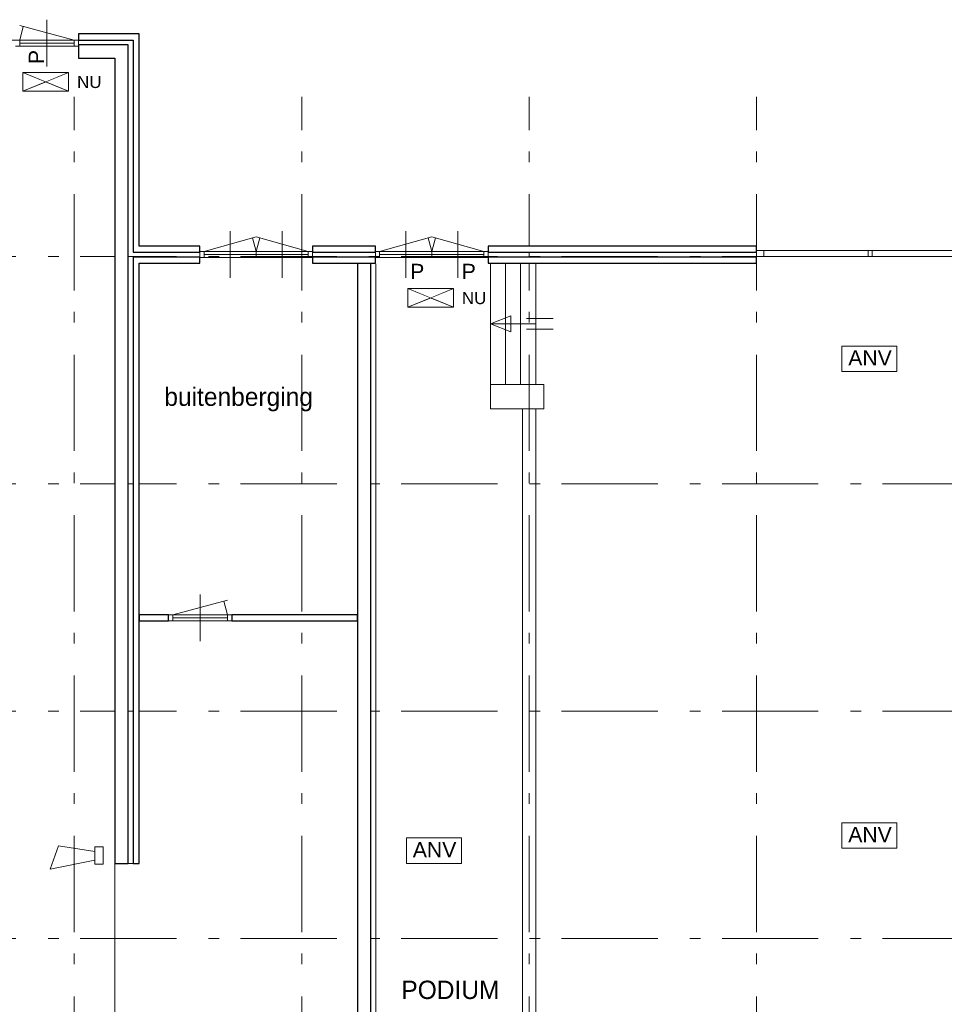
# Model space of a CAD drawing. Header units: millimetres. Extents: x -59728 to 53438, y 127740 to 210459.
# Tile 17 of 28: x -17598 to -2354, y 194123 to 210362. Entities that reach past the tile are written whole.
import ezdxf

# ---------------------------------------------------------------- set-up
doc = ezdxf.new("R2010")
doc.units = ezdxf.units.MM
doc.header["$LTSCALE"] = 2540
doc.linetypes.add('STYLE_01', pattern=[0.033465, 0.025591, -0.003937, 0.0005, -0.003437])
doc.linetypes.add('STYLE_06', pattern=[1.04164, 0.625, -0.20828, 0.06943, -0.13893])
for name, color, linetype, lineweight in [('ASSEN', 7, 'STYLE_01', 18), ('brandvoorziening', 7, 'Continuous', 18), ('metselwerk', 7, 'Continuous', 18), ('muren', 7, 'Continuous', 18), ('MUUR', 7, 'Continuous', 18), ('mwarc', 7, 'Continuous', 18), ('STAAL25', 7, 'Continuous', 18), ('STAALHIDDEN', 7, 'Continuous', 18), ('stempel018', 7, 'Continuous', 18), ('TEXT', 7, 'Continuous', 18)]:
    doc.layers.add(name, color=color, linetype=linetype, lineweight=lineweight)
doc.styles.add('Arial', font='Arial')
doc.styles.add('Century Gothic', font='Century Gothic')

# ---------------------------------------------------------------- blocks, each defined once
blk = doc.blocks.new('nooduit')
at = {"layer": 'brandvoorziening', "color": 0, "insert": (27375, -81278), "char_height": 199.8, "attachment_point": 1, "line_spacing_factor": 0.96736, "style": 'Arial'}
blk.add_mtext('NU', dxfattribs=at)
at = {"color": 0, "linetype": 'Continuous', "lineweight": 5}
blk.add_wipeout([(26483, -81220), (26860, -81375), (27236, -81220)], dxfattribs=at).dxf.layer = 'brandvoorziening'
at = {"layer": 'brandvoorziening', "color": 0, "linetype": 'Continuous'}
blk.add_line((26483, -81220), (27236, -81220), dxfattribs=at)
at = {"color": 0, "linetype": 'Continuous', "lineweight": 5}
blk.add_wipeout([(27236, -81530), (26860, -81375), (26483, -81530)], dxfattribs=at).dxf.layer = 'brandvoorziening'
at = {"layer": 'brandvoorziening', "color": 0}
for p, q in [((27236, -81220), (26483, -81530)), ((26483, -81220), (27236, -81530))]:
    blk.add_line(p, q, dxfattribs=at)
at = {"layer": 'brandvoorziening', "color": 0, "linetype": 'Continuous'}
for p, q in [((26483, -81530), (26483, -81220)), ((27236, -81220), (27236, -81530)), ((27236, -81530), (26483, -81530))]:
    blk.add_line(p, q, dxfattribs=at)
blk = doc.blocks.new('anv')
at = {"layer": 'brandvoorziening', "color": 0}
blk.add_lwpolyline([(26504, -77939), (27411, -77939), (27411, -78359), (26504, -78359)], close=True, dxfattribs=at)
at = {"layer": 'brandvoorziening', "color": 0, "insert": (26610, -78009), "char_height": 249.8, "attachment_point": 1, "line_spacing_factor": 0.96736, "style": 'Arial'}
blk.add_mtext('ANV', dxfattribs=at)
blk = doc.blocks.new('slowwhoop')
at = {"layer": 'brandvoorziening', "color": 0, "linetype": 'Continuous'}
for p, q in [((26709, -77412), (27447, -77259)), ((27447, -77259), (27308, -77648)), ((26573, -77346), (26573, -77630)), ((26709, -77346), (26573, -77346)), ((26573, -77630), (26573, -77346)), ((26573, -77346), (26709, -77346)), ((26574, -77630), (26574, -77346)), ((26709, -77630), (26709, -77346)), ((26709, -77346), (26709, -77630)), ((27308, -77648), (26709, -77552)), ((26573, -77630), (26709, -77630)), ((26709, -77630), (26573, -77630))]:
    blk.add_line(p, q, dxfattribs=at)
blk = doc.blocks.new('Groep-23')
at = {"layer": 'ASSEN', "color": 0, "linetype": 'STYLE_06'}
for p, q in [((-14018.25, -14661.85), (-14018.25, 38800.47)), ((-10268.25, -14661.85), (-10268.25, 38800.47)), ((-6518.25, -14661.85), (-6518.25, 38800.47)), ((-2768.25, -14661.85), (-2768.25, 38800.47)), ((-56253.67, 36169.5), (19232.43, 36169.5)), ((-56253.67, 32419.5), (19232.43, 32419.5)), ((-56253.67, 28669.5), (53782.49, 28669.5)), ((-56253.67, 24919.5), (53782.49, 24919.5))]:
    blk.add_line(p, q, dxfattribs=at)
at = {"layer": 'muren', "color": 0}
for p, q in [((-14468.25, 40075.34), (-14468.25, 39303.65)), ((-13948.25, 39739.5), (-14988.25, 39739.5)), ((-13948.25, 39639.5), (-14988.25, 39639.5)), ((-14918.25, 39739.5), (-14918.25, 39639.5)), ((-14018.25, 39689.5), (-14918.25, 39689.5)), ((-14018.25, 39739.5), (-14018.25, 39639.5)), ((-13948.25, 39739.5), (-13948.25, 39639.5)), ((-11449, 35816.86), (-11449, 36588.55)), ((-10590.49, 35816.86), (-10590.49, 36588.55)), ((-8553.93, 35816.86), (-8553.93, 36588.55)), ((-7695.42, 35816.86), (-7695.42, 36588.55)), ((-11878.25, 36152.7), (-11878.25, 36252.7)), ((-11019.75, 36152.7), (-11019.75, 36252.7)), ((-11019.75, 36152.7), (-11019.75, 36252.7)), ((-10161.24, 36152.7), (-10161.24, 36252.7)), ((-10091.24, 36152.7), (-10091.24, 36252.7)), ((-8983.18, 36152.7), (-8983.18, 36252.7)), ((-8124.68, 36152.7), (-8124.68, 36252.7)), ((-8124.68, 36152.7), (-8124.68, 36252.7)), ((-7266.17, 36152.7), (-7266.17, 36252.7)), ((-7196.17, 36152.7), (-7196.17, 36252.7)), ((-2648.25, 36169.5), (-2648.25, 36269.5)), ((-931.24, 36169.5), (-931.24, 36269.5)), ((-861.24, 36169.5), (-861.24, 36269.5)), ((-10161.24, 36202.7), (-11878.25, 36202.7)), ((-7266.17, 36202.7), (-8983.18, 36202.7)), ((-11942.23, 29823.65), (-11942.23, 30595.34)), ((-12462.23, 30159.5), (-12462.23, 30259.5)), ((-11422.23, 30259.5), (-12462.23, 30259.5)), ((-12392.23, 30159.5), (-12392.23, 30259.5)), ((-11492.23, 30209.5), (-12392.23, 30209.5)), ((-11492.23, 30159.5), (-11492.23, 30259.5)), ((-11422.23, 30159.5), (-11422.23, 30259.5)), ((-11422.23, 30159.5), (-12462.23, 30159.5))]:
    blk.add_line(p, q, dxfattribs=at)
at = {"layer": 'MUUR', "color": 0}
for p, q in [((-13948.25, 39839.5), (-13948.25, 39439.5)), ((-13948.25, 39839.5), (-12948.25, 39839.5)), ((-12948.25, 36339.5), (-12948.25, 39839.5)), ((-38158.25, 39739.5), (-13048.25, 39739.5)), ((-13948.25, 39639.5), (-13948.25, 39739.5)), ((-13948.25, 39659.5), (-13128.25, 39659.5)), ((-13128.25, 26159.5), (-13128.25, 39659.5)), ((-13048.25, 36239.5), (-13048.25, 39739.5)), ((-13948.25, 39439.5), (-13348.25, 39439.5)), ((-13348.25, 26159.5), (-13348.25, 39439.5)), ((-13048.25, 36239.5), (-11948.25, 36239.5)), ((-12948.25, 36339.5), (-11948.25, 36339.5)), ((-11948.25, 36059.5), (-11948.25, 36339.5)), ((-11948.25, 36122.95), (-11948.25, 36252.7)), ((-11948.25, 36121.08), (-11948.25, 36250.84)), ((-11948.25, 36150.84), (-11948.25, 36250.84)), ((-11878.25, 36154.57), (-11878.25, 36254.57)), ((-11878.25, 36152.7), (-11878.25, 36252.7)), ((-10161.24, 36152.7), (-10161.24, 36252.7)), ((-10091.24, 36059.5), (-10091.24, 36339.5)), ((-10091.24, 36339.5), (-9053.18, 36339.5)), ((-10091.24, 36239.5), (-9053.18, 36239.5)), ((-9053.18, 36150.84), (-9053.18, 36250.84)), ((-8983.18, 36154.57), (-8983.18, 36254.57)), ((-8983.18, 36152.7), (-8983.18, 36252.7)), ((-7266.17, 36152.7), (-7266.17, 36252.7)), ((-7196.17, 36059.5), (-7196.17, 36339.5)), ((-7196.17, 36339.5), (-2768.25, 36339.5)), ((-7196.17, 36239.5), (-2768.25, 36239.5)), ((-2768.25, 36339.5), (-2768.25, 36059.5)), ((1081.75, 36269.5), (-2768.25, 36269.5)), ((-2648.25, 36171.36), (-2648.25, 36271.36)), ((-2648.25, 36169.5), (-2648.25, 36269.5)), ((-2648.25, 36169.5), (-2648.25, 36269.5)), ((-931.24, 36169.5), (-931.24, 36269.5)), ((-861.24, 36169.5), (-861.24, 36269.5)), ((-13048.25, 36159.5), (-11948.25, 36159.5)), ((-13048.25, 26159.5), (-13048.25, 36159.5)), ((-12948.25, 36059.5), (-11948.25, 36059.5)), ((-12948.25, 26159.5), (-12948.25, 36059.5)), ((-10091.24, 36159.5), (-9053.18, 36159.5)), ((-10091.24, 36059.5), (-9053.18, 36059.5)), ((-9348.25, 20789.5), (-9348.25, 36059.5)), ((-9128.25, 18249.5), (-9128.25, 36059.5)), ((-7196.17, 36159.5), (-2768.25, 36159.5)), ((-7196.17, 36059.5), (-2768.25, 36059.5)), ((-7158.25, 33659.5), (-7158.25, 36059.5)), ((-6908.25, 34059.5), (-6908.25, 36059.5)), ((-6658.25, 34059.5), (-6658.25, 36059.5)), ((-6408.25, 34059.5), (-6408.25, 36059.5)), ((-2768.25, 36169.5), (951.99, 36169.5)), ((-7158.25, 35059.5), (-6821.93, 35190.73)), ((-6821.93, 34928.26), (-6821.93, 35190.73)), ((-6560.65, 35145.62), (-6119.79, 35145.62)), ((-7158.25, 35059.5), (-6408.25, 35059.5)), ((-7158.25, 35059.5), (-6821.93, 34928.26)), ((-6560.65, 34973.37), (-6119.79, 34973.37)), ((-7158.25, 34059.5), (-6278.55, 34059.5)), ((-6278.55, 33659.5), (-6278.55, 34059.5)), ((-12948.25, 26159.5), (-12948.25, 33659.5)), ((-7158.25, 33659.5), (-6278.55, 33659.5)), ((-6628.25, 18469.5), (-6628.25, 33659.5)), ((-6408.25, 11403.63), (-6408.25, 33659.5)), ((-12948.25, 30259.5), (-9348.25, 30259.5)), ((-11422.23, 30259.5), (-11422.23, 30159.5)), ((-12948.25, 30159.5), (-9348.25, 30159.5)), ((-13348.25, 26159.5), (-12948.25, 26159.5))]:
    blk.add_line(p, q, dxfattribs=at)
at = {"layer": 'STAAL25', "color": 0}
for p, q in [((-10091.24, 36252.7), (-11948.25, 36252.7)), ((-7196.17, 36252.7), (-9053.18, 36252.7)), ((-10091.24, 36152.7), (-11948.25, 36152.7)), ((-7196.17, 36152.7), (-9053.18, 36152.7))]:
    blk.add_line(p, q, dxfattribs=at)
at = {"layer": 'STAALHIDDEN', "color": 0}
blk.add_line((-13348.25, 26159.5), (-13348.25, 20789.5), dxfattribs=at)
at = {"layer": 'stempel018', "color": 0}
for p, q in [((-14018.25, 39739.5), (-14918.25, 39980.65)), ((-14918.25, 39739.5), (-14857.96, 39964.5)), ((-11878.25, 36252.7), (-11019.75, 36493.86)), ((-11019.75, 36252.7), (-11080.03, 36477.7)), ((-10161.24, 36252.7), (-11019.75, 36493.86)), ((-11019.75, 36252.7), (-10959.46, 36477.7)), ((-8983.18, 36252.7), (-8124.68, 36493.86)), ((-8124.68, 36252.7), (-8184.97, 36477.7)), ((-7266.17, 36252.7), (-8124.68, 36493.86)), ((-8124.68, 36252.7), (-8064.39, 36477.7)), ((-12392.23, 30259.5), (-11492.23, 30500.65)), ((-11492.23, 30259.5), (-11552.52, 30484.5))]:
    blk.add_line(p, q, dxfattribs=at)
at = {"layer": 'brandvoorziening', "color": 0}
for name, p in [('nooduit', (-41346.88, 120425.61)), ('nooduit', (-35001.87, 116861.82)), ('anv', (-27867.06, 112631.05)), ('anv', (-27867.06, 104768.69)), ('anv', (-35046.3, 104519.72))]:
    blk.add_blockref(name, p, dxfattribs=at)
at = {"layer": 'metselwerk', "color": 0, "insert": (-14768.07, 39343.17), "char_height": 249.77, "attachment_point": 1, "rotation": 90, "line_spacing_factor": 0.96736, "style": 'Arial'}
blk.add_mtext('P', dxfattribs=at)
at = {"layer": 'metselwerk', "color": 0, "char_height": 249.77, "attachment_point": 1, "line_spacing_factor": 0.96736, "style": 'Arial'}
for insert in [(-8479.66, 36048.56), (-7629.38, 36048.56)]:
    blk.add_mtext('P', dxfattribs=dict(at, insert=insert))
at = {"layer": 'TEXT', "color": 0, "attachment_point": 1, "line_spacing_factor": 1.022525, "style": 'Century Gothic'}
for s, insert, char_height in [('buitenberging', (-12533.44, 34008.06), 302.4658), ('PODIUM', (-8625.5, 24225.97), 302.466)]:
    blk.add_mtext(s, dxfattribs=dict(at, insert=insert, char_height=char_height))
at = {"color": 0, "linetype": 'Continuous', "lineweight": 25}
for points in [[(-13128.25, 39659.5), (-13948.25, 39659.5), (-13948.25, 39439.5), (-13348.25, 39439.5), (-13348.25, 26159.5), (-13128.25, 26159.5)], [(-2768.25, 36339.5), (-7196.17, 36339.5), (-7196.17, 36239.5), (-2768.25, 36239.5)]]:
    blk.add_wipeout(points, dxfattribs=at).dxf.layer = 'mwarc'
at = {"layer": 'mwarc', "color": 0, "linetype": 'Continuous', "lineweight": 25}
for points in [[(-13128.25, 39659.5), (-13948.25, 39659.5), (-13948.25, 39439.5), (-13348.25, 39439.5), (-13348.25, 26159.5), (-13128.25, 26159.5)], [(-2768.25, 36339.5), (-7196.17, 36339.5), (-7196.17, 36239.5), (-2768.25, 36239.5)]]:
    blk.add_lwpolyline(points, close=True, dxfattribs=at)
at = {"layer": 'brandvoorziening', "color": 0, "rotation": 180}
blk.add_blockref('slowwhoop', (13032.1, -51196.58), dxfattribs=at)
at = {"color": 0, "linetype": 'Continuous', "lineweight": 25}
for points in [[(-12948.25, 33659.5), (-12948.25, 36059.5), (-11948.25, 36059.5), (-11948.25, 36159.5), (-13048.25, 36159.5), (-13048.25, 26159.5), (-12948.25, 26159.5)], [(-2768.25, 36159.5), (-7196.17, 36159.5), (-7196.17, 36059.5), (-2768.25, 36059.5)]]:
    blk.add_wipeout(points, dxfattribs=at).dxf.layer = 'mwarc'
at = {"layer": 'mwarc', "color": 0, "linetype": 'Continuous', "lineweight": 25}
for points in [[(-12948.25, 33659.5), (-12948.25, 36059.5), (-11948.25, 36059.5), (-11948.25, 36159.5), (-13048.25, 36159.5), (-13048.25, 26159.5), (-12948.25, 26159.5)], [(-2768.25, 36159.5), (-7196.17, 36159.5), (-7196.17, 36059.5), (-2768.25, 36059.5)]]:
    blk.add_lwpolyline(points, close=True, dxfattribs=at)
at = {"color": 0, "linetype": 'Continuous', "lineweight": 25}
for points in [[(-11948.25, 36339.5), (-12948.25, 36339.5), (-12948.25, 39839.5), (-13948.25, 39839.5), (-13948.25, 39739.5), (-13048.25, 39739.5), (-13048.25, 36239.5), (-11948.25, 36239.5), (-11948.25, 36250.84), (-11948.25, 36252.7)], [(-9348.25, 20789.5), (-13128.25, 20789.5), (-13128.25, 20689.5), (-13048.25, 20689.5), (-13048.25, 20182.3), (-12948.25, 20182.3), (-12948.25, 20689.5), (-9228.25, 20689.5), (-9228.25, 18349.5), (-11508.79, 18349.5), (-11508.79, 18249.5), (-9128.25, 18249.5), (-9128.25, 36059.5), (-9348.25, 36059.5)]]:
    blk.add_wipeout(points, dxfattribs=at).dxf.layer = 'mwarc'
at = {"layer": 'MUUR', "color": 0}
for p, q in [((-9053.18, 36059.5), (-9053.18, 36339.5)), ((-9053.18, 36122.95), (-9053.18, 36252.7)), ((-9053.18, 36121.08), (-9053.18, 36250.84))]:
    blk.add_line(p, q, dxfattribs=at)
at = {"layer": 'mwarc', "color": 0, "linetype": 'Continuous', "lineweight": 25}
for points in [[(-11948.25, 36339.5), (-12948.25, 36339.5), (-12948.25, 39839.5), (-13948.25, 39839.5), (-13948.25, 39739.5), (-13048.25, 39739.5), (-13048.25, 36239.5), (-11948.25, 36239.5), (-11948.25, 36250.84), (-11948.25, 36252.7)], [(-9348.25, 20789.5), (-13128.25, 20789.5), (-13128.25, 20689.5), (-13048.25, 20689.5), (-13048.25, 20182.3), (-12948.25, 20182.3), (-12948.25, 20689.5), (-9228.25, 20689.5), (-9228.25, 18349.5), (-11508.79, 18349.5), (-11508.79, 18249.5), (-9128.25, 18249.5), (-9128.25, 36059.5), (-9348.25, 36059.5)]]:
    blk.add_lwpolyline(points, close=True, dxfattribs=at)
at = {"color": 0, "linetype": 'Continuous', "lineweight": 25}
for points in [[(-9053.18, 36339.5), (-10091.24, 36339.5), (-10091.24, 36239.5), (-9053.18, 36239.5), (-9053.18, 36250.84), (-9053.18, 36252.7)], [(-12462.23, 30259.5), (-12948.25, 30259.5), (-12948.25, 30159.5), (-12462.23, 30159.5)], [(-9348.25, 30259.5), (-11422.23, 30259.5), (-11422.23, 30159.5), (-9348.25, 30159.5)]]:
    blk.add_wipeout(points, dxfattribs=at).dxf.layer = 'mwarc'
at = {"layer": 'mwarc', "color": 0, "linetype": 'Continuous', "lineweight": 25}
for points in [[(-9053.18, 36339.5), (-10091.24, 36339.5), (-10091.24, 36239.5), (-9053.18, 36239.5), (-9053.18, 36250.84), (-9053.18, 36252.7)], [(-12462.23, 30259.5), (-12948.25, 30259.5), (-12948.25, 30159.5), (-12462.23, 30159.5)], [(-9348.25, 30259.5), (-11422.23, 30259.5), (-11422.23, 30159.5), (-9348.25, 30159.5)]]:
    blk.add_lwpolyline(points, close=True, dxfattribs=at)
at = {"color": 0, "linetype": 'Continuous', "lineweight": 25}
blk.add_wipeout([(-9053.18, 36159.5), (-10091.24, 36159.5), (-10091.24, 36059.5), (-9053.18, 36059.5)], dxfattribs=at).dxf.layer = 'mwarc'
at = {"layer": 'MUUR', "color": 0, "linetype": 'Continuous'}
blk.add_lwpolyline([(-6698.25, -12580.5), (-6698.25, 8932.19), (-10333.01, 8932.19), (-10333.01, 10099.46), (-11966.36, 10099.46), (-11966.36, 12994.2), (-6295.61, 12994.2), (-6295.61, 16350.74), (-10036.75, 16350.74), (-10036.75, 18191.96), (-9047.06, 18191.96), (-9047.06, 36046.69)], dxfattribs=at)
at = {"layer": 'mwarc', "color": 0, "linetype": 'Continuous', "lineweight": 25}
blk.add_lwpolyline([(-9053.18, 36159.5), (-10091.24, 36159.5), (-10091.24, 36059.5), (-9053.18, 36059.5)], close=True, dxfattribs=at)

msp = doc.modelspace()

# ---------------------------------------------------------------- block references
at = {"layer": 'MUUR'}
msp.add_blockref('Groep-23', (-2680, 170287), dxfattribs=at)

doc.saveas('drawing.dxf')
